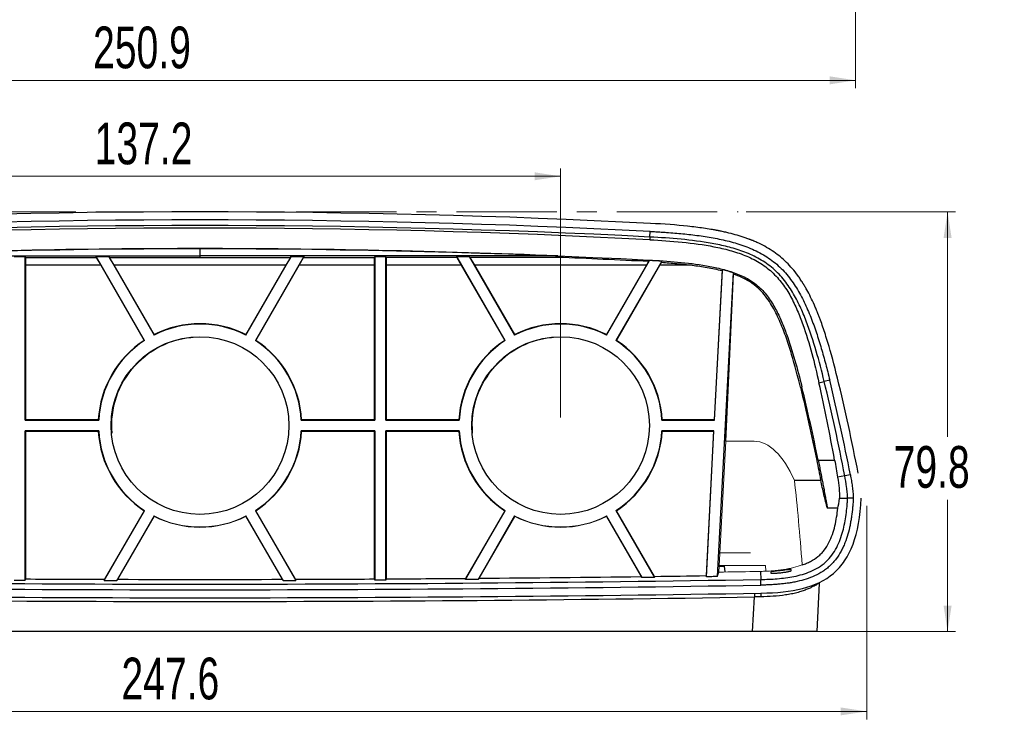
# Model space of a CAD drawing. Header units: millimetres. Extents: x 6 to 401, y 10 to 266.
# Tile 2 of 13: x 88 to 212, y 10 to 99. Entities that reach past the tile are written whole.
import ezdxf

# ---------------------------------------------------------------- set-up
doc = ezdxf.new("R2010")
doc.units = ezdxf.units.MM
doc.linetypes.add('CENTERX2', pattern=[20.32, 12.7, -2.54, 2.54, -2.54])
doc.styles.add('SLDTEXTSTYLE0', font='TXT', dxfattribs={"width": 0.7})
doc.dimstyles.new('SLDDIMSTYLE0', dxfattribs={"dimtxt": 4.836914, "dimasz": 3.302, "dimexe": 0, "dimexo": 0.0625, "dimgap": 1.209229, "dimtad": 0, "dimtih": 1, "dimtoh": 1, "dimdec": 1, "dimlfac": 1.5, "dimrnd": 1e-09, "dimzin": 12, "dimdsep": 46, "dimtxsty": 'SLDTEXTSTYLE0', "dimsah": 1, "dimcen": 0.09, "dimadec": 0, "dimazin": 3, "dimtfac": 1, "dimtdec": 1, "dimtofl": 0, "dimtmove": 0, "dimatfit": 3, "dimfxl": 1, "dimfrac": 2, "dimtolj": 1, "dimtzin": 12, "dimarcsym": 0})
doc.dimstyles.new('SLDDIMSTYLE1', dxfattribs={"dimtxt": 4.836914, "dimasz": 3.302, "dimexe": 0, "dimexo": 0.0625, "dimgap": 1.209229, "dimtad": 1, "dimdec": 1, "dimlfac": 1.5, "dimrnd": 1e-09, "dimzin": 12, "dimdsep": 46, "dimtxsty": 'SLDTEXTSTYLE0', "dimsah": 1, "dimcen": 0.09, "dimadec": 0, "dimazin": 3, "dimtfac": 1, "dimtofl": 0, "dimtmove": 0, "dimatfit": 3, "dimfxl": 1, "dimfrac": 2, "dimtolj": 1, "dimtzin": 12, "dimarcsym": 0})
doc.dimstyles.new('SLDDIMSTYLE3', dxfattribs={"dimtxt": 4.836914, "dimasz": 3.302, "dimexe": 0, "dimexo": 0.0625, "dimgap": 1.209229, "dimtad": 1, "dimlfac": 1.5, "dimrnd": 1e-09, "dimzin": 12, "dimdsep": 46, "dimtxsty": 'SLDTEXTSTYLE0', "dimsah": 1, "dimcen": 0.09, "dimadec": 0, "dimazin": 3, "dimtfac": 1, "dimtofl": 0, "dimtmove": 0, "dimatfit": 3, "dimfxl": 1, "dimfrac": 2, "dimtolj": 1, "dimtzin": 12, "dimarcsym": 0})
doc.dimstyles.new('SLDDIMSTYLE4', dxfattribs={"dimtxt": 4.836914, "dimasz": 3.302, "dimexe": 0, "dimexo": 0.0625, "dimgap": 1.209229, "dimtad": 1, "dimdec": 1, "dimlfac": 1.5, "dimrnd": 1e-09, "dimzin": 12, "dimdsep": 46, "dimtxsty": 'SLDTEXTSTYLE0', "dimsah": 1, "dimcen": 0.09, "dimadec": 0, "dimazin": 3, "dimtfac": 1, "dimtdec": 1, "dimtofl": 0, "dimtmove": 0, "dimatfit": 3, "dimfxl": 1, "dimfrac": 2, "dimtolj": 1, "dimtzin": 12, "dimarcsym": 0})

# ---------------------------------------------------------------- blocks, each defined once
blk = doc.blocks.new('_D')
at = {"color": 7, "linetype": 'Continuous', "lineweight": 18}
for p, q in [((179.67, 74.32), (206.21, 74.32)), ((205.21, 74.32), (205.21, 45.79)), ((205.21, 21.11), (205.21, 37.81)), ((181.5, 21.11), (206.21, 21.11))]:
    blk.add_line(p, q, dxfattribs=at)
for points in [[(205.21, 74.32), (204.7, 71.02), (205.72, 71.02)], [(205.21, 21.11), (205.72, 24.41), (204.7, 24.41)]]:
    blk.add_solid(points, dxfattribs=at)
at = {"color": 7, "linetype": 'Continuous', "lineweight": 18, "insert": (198.37, 44.63), "char_height": 5.292, "attachment_point": 1, "style": 'SLDTEXTSTYLE0'}
blk.add_mtext('79.8', dxfattribs=at)
blk = doc.blocks.new('_D_1')
at = {"color": 7, "linetype": 'Continuous', "lineweight": 18}
for p, q in [((64.7, 48.23), (64.7, 79.83)), ((64.7, 78.83), (156.14, 78.83)), ((156.14, 48.23), (156.14, 79.83))]:
    blk.add_line(p, q, dxfattribs=at)
for points in [[(64.7, 78.83), (68.01, 78.33), (68.01, 79.34)], [(156.14, 78.83), (152.84, 79.34), (152.84, 78.33)]]:
    blk.add_solid(points, dxfattribs=at)
at = {"color": 7, "linetype": 'Continuous', "lineweight": 18, "insert": (97.07, 85.65), "char_height": 5.292, "attachment_point": 1, "style": 'SLDTEXTSTYLE0'}
blk.add_mtext('137.2', dxfattribs=at)
blk = doc.blocks.new('_D_3')
at = {"color": 7, "linetype": 'Continuous', "lineweight": 18}
for p, q in [((25.89, 37.04), (25.89, 9.98)), ((194.96, 37.04), (194.96, 9.98)), ((25.89, 10.98), (194.96, 10.98))]:
    blk.add_line(p, q, dxfattribs=at)
for points in [[(25.89, 10.98), (29.19, 10.48), (29.19, 11.49)], [(194.96, 10.98), (191.65, 11.49), (191.65, 10.48)]]:
    blk.add_solid(points, dxfattribs=at)
at = {"color": 7, "linetype": 'Continuous', "lineweight": 18, "insert": (100.47, 17.8), "char_height": 5.292, "attachment_point": 1, "style": 'SLDTEXTSTYLE0'}
blk.add_mtext('247.6', dxfattribs=at)
blk = doc.blocks.new('_D_8')
at = {"color": 7, "linetype": 'Continuous', "lineweight": 18}
for p, q in [((27.3, 106.6), (27.3, 90)), ((193.55, 106.6), (193.55, 90)), ((27.3, 91), (193.55, 91))]:
    blk.add_line(p, q, dxfattribs=at)
for points in [[(27.3, 91), (30.6, 90.49), (30.6, 91.51)], [(193.55, 91), (190.25, 91.51), (190.25, 90.49)]]:
    blk.add_solid(points, dxfattribs=at)
at = {"color": 7, "linetype": 'Continuous', "lineweight": 18, "insert": (96.87, 97.82), "char_height": 5.292, "attachment_point": 1, "style": 'SLDTEXTSTYLE0'}
blk.add_mtext('250.9', dxfattribs=at)

msp = doc.modelspace()

# ---------------------------------------------------------------- linework, layer by layer
at = {"color": 7, "linetype": 'CENTERX2', "lineweight": 18}
msp.add_line((41.3564, 74.3203), (178.6651, 74.3203), dxfattribs=at)
at = {"color": 7, "linetype": 'Continuous', "lineweight": 25}
for p, q in [((167.4706, 71.1331), (167.5071, 71.8469)), ((167.4706, 71.1331), (167.4529, 70.7869)), ((88.2936, 68.5399), (88.2526, 68.6633)), ((88.2526, 47.922), (88.2526, 68.6633)), ((110.4234, 69.6619), (110.4234, 68.7382)), ((110.4234, 68.7382), (110.4234, 68.5359)), ((132.5942, 68.6633), (132.5532, 68.5399)), ((132.5942, 68.6633), (132.5942, 47.922)), ((134.0136, 68.5405), (133.9726, 68.6638)), ((133.9726, 47.922), (133.9726, 68.6638)), ((142.9958, 68.5447), (142.9721, 68.6679)), ((149.1236, 58.0131), (142.9721, 68.6679)), ((144.5631, 68.6688), (144.6816, 68.5456)), ((144.5631, 68.6688), (150.3173, 58.7023)), ((88.2936, 68.5399), (97.28, 68.5373)), ((88.2936, 68.5399), (88.2998, 67.5607)), ((88.2998, 67.5607), (88.2998, 47.9693)), ((97.8367, 67.5607), (88.2998, 67.5607)), ((97.28, 68.5373), (97.2563, 68.6607)), ((103.4036, 58.0131), (97.2563, 68.6607)), ((97.28, 68.5373), (97.8367, 67.5607)), ((97.8367, 67.5607), (103.3403, 58.0282)), ((98.848, 68.6604), (98.9667, 68.537)), ((98.848, 68.6604), (104.5973, 58.7023)), ((98.9667, 68.537), (110.4234, 68.5359)), ((99.5375, 67.5607), (98.9667, 68.537)), ((104.6159, 58.7647), (99.5375, 67.5607)), ((121.3093, 67.5607), (99.5375, 67.5607)), ((110.4234, 68.5359), (121.8801, 68.537)), ((121.3093, 67.5607), (116.2309, 58.7647)), ((116.2495, 58.7023), (121.9988, 68.6604)), ((123.5905, 68.6607), (117.4432, 58.0131)), ((117.5065, 58.0282), (123.01, 67.5607)), ((121.8801, 68.537), (121.3093, 67.5607)), ((121.8801, 68.537), (121.9988, 68.6604)), ((123.01, 67.5607), (123.5667, 68.5373)), ((132.5469, 67.5607), (123.01, 67.5607)), ((123.5905, 68.6607), (123.5667, 68.5373)), ((123.5667, 68.5373), (132.5532, 68.5399)), ((132.5469, 67.5607), (132.5532, 68.5399)), ((132.5469, 47.9693), (132.5469, 67.5607)), ((142.9958, 68.5447), (134.0136, 68.5405)), ((134.0136, 68.5405), (134.0198, 67.5607)), ((134.0198, 67.5607), (134.0198, 47.9693)), ((143.5567, 67.5607), (134.0198, 67.5607)), ((142.9958, 68.5447), (143.5567, 67.5607)), ((143.5567, 67.5607), (149.0603, 58.0282)), ((145.2575, 67.5607), (144.6816, 68.5456)), ((150.3359, 58.7647), (145.2575, 67.5607)), ((167.0293, 67.5607), (145.2575, 67.5607)), ((167.0293, 67.5607), (161.9509, 58.7647)), ((161.9695, 58.7023), (167.4251, 68.1517)), ((168.9648, 68.0619), (163.1632, 58.0131)), ((163.2265, 58.0282), (168.73, 67.5607)), ((167.303, 68.0287), (167.0293, 67.5607)), ((167.3126, 68.0369), (167.3006, 68.0247)), ((167.3216, 68.2164), (167.3126, 68.0369)), ((167.3126, 68.0369), (167.4251, 68.1517)), ((168.73, 67.5607), (168.9396, 67.9283)), ((172.8265, 67.5607), (168.73, 67.5607)), ((168.9648, 68.0619), (168.9396, 67.9283)), ((176.6093, 66.881), (175.6182, 47.9693)), ((175.6631, 47.922), (176.6636, 67.0137)), ((178.023, 66.6158), (176.0033, 28.0783)), ((176.6093, 66.881), (176.6636, 67.0137)), ((177.0916, 45.2292), (178.0677, 66.4275)), ((178.023, 66.6158), (178.0677, 66.4275)), ((104.6159, 58.7647), (104.5973, 58.7023)), ((116.2495, 58.7023), (116.2309, 58.7647)), ((150.3359, 58.7647), (150.3173, 58.7023)), ((161.9695, 58.7023), (161.9509, 58.7647)), ((103.4036, 58.0131), (103.3403, 58.0282)), ((117.5065, 58.0282), (117.4432, 58.0131)), ((149.1236, 58.0131), (149.0603, 58.0282)), ((163.2265, 58.0282), (163.1632, 58.0131)), ((188.898, 52.6592), (189.5709, 52.8225)), ((190.2655, 52.9911), (189.5709, 52.8225)), ((186.5492, 52.0856), (186.7328, 52.1338)), ((88.2998, 47.9693), (88.2526, 47.922)), ((88.2526, 47.922), (97.5775, 47.922)), ((97.5327, 47.9693), (88.2998, 47.9693)), ((97.5327, 47.9693), (97.5775, 47.922)), ((123.2693, 47.922), (123.314, 47.9693)), ((123.2693, 47.922), (132.5942, 47.922)), ((132.5469, 47.9693), (123.314, 47.9693)), ((132.5942, 47.922), (132.5469, 47.9693)), ((134.0198, 47.9693), (133.9726, 47.922)), ((133.9726, 47.922), (143.2975, 47.922)), ((143.2527, 47.9693), (134.0198, 47.9693)), ((143.2527, 47.9693), (143.2975, 47.922)), ((168.9893, 47.922), (169.034, 47.9693)), ((168.9893, 47.922), (175.6631, 47.922)), ((175.6182, 47.9693), (169.034, 47.9693)), ((175.6631, 47.922), (175.6182, 47.9693)), ((97.5775, 46.5437), (88.2526, 46.5437)), ((88.2526, 27.6371), (88.2526, 46.5437)), ((88.2526, 46.5437), (88.2998, 46.4964)), ((88.2998, 46.4964), (88.2998, 27.7788)), ((88.2998, 46.4964), (97.5327, 46.4964)), ((97.5775, 46.5437), (97.5327, 46.4964)), ((123.314, 46.4964), (123.2693, 46.5437)), ((132.5942, 46.5437), (123.2693, 46.5437)), ((123.314, 46.4964), (132.5469, 46.4964)), ((132.5469, 46.4964), (132.5942, 46.5437)), ((132.5469, 27.7788), (132.5469, 46.4964)), ((132.5942, 46.5437), (132.5942, 27.6371)), ((143.2975, 46.5437), (133.9726, 46.5437)), ((133.9726, 27.6444), (133.9726, 46.5437)), ((133.9726, 46.5437), (134.0198, 46.4964)), ((134.0198, 46.4964), (134.0198, 27.7866)), ((134.0198, 46.4964), (143.2527, 46.4964)), ((143.2975, 46.5437), (143.2527, 46.4964)), ((175.5909, 46.5437), (168.9893, 46.5437)), ((169.034, 46.4964), (168.9893, 46.5437)), ((169.034, 46.4964), (175.541, 46.4964)), ((175.541, 46.4964), (174.5821, 28.1989)), ((174.622, 28.0575), (175.5909, 46.5437)), ((175.541, 46.4964), (175.5909, 46.5437)), ((188.8024, 42.8596), (188.6173, 42.8182)), ((188.8024, 42.8596), (190.8852, 42.8596)), ((185.7968, 40.2858), (189.1313, 40.2858)), ((192.1781, 40.8534), (191.2663, 40.6772)), ((192.8799, 40.989), (192.1781, 40.8534)), ((98.291, 27.5972), (103.4036, 36.4525)), ((103.3403, 36.4374), (98.3183, 27.7391)), ((103.3403, 36.4374), (103.4036, 36.4525)), ((117.4432, 36.4525), (117.5065, 36.4374)), ((117.4432, 36.4525), (122.5558, 27.5972)), ((122.5285, 27.7391), (117.5065, 36.4374)), ((144.0769, 27.7113), (149.1236, 36.4525)), ((149.0603, 36.4374), (144.1044, 27.8535)), ((149.0603, 36.4374), (149.1236, 36.4525)), ((163.1632, 36.4525), (168.0635, 27.9649)), ((163.1632, 36.4525), (163.2265, 36.4374)), ((168.0363, 28.1066), (163.2265, 36.4374)), ((191.2998, 36.7367), (189.973, 36.7367)), ((104.5973, 35.7634), (99.8801, 27.593)), ((100.0165, 27.7347), (104.6159, 35.701)), ((116.2309, 35.701), (120.8303, 27.7347)), ((120.9667, 27.593), (116.2495, 35.7634)), ((150.3173, 35.7634), (145.6758, 27.7241)), ((145.813, 27.8672), (150.3359, 35.701)), ((161.9509, 35.701), (166.3484, 28.0844)), ((166.484, 27.9441), (161.9695, 35.7634)), ((176.2614, 29.3886), (176.9448, 29.3886)), ((177.0061, 28.6616), (176.9448, 29.3886)), ((181.4953, 28.7353), (181.5122, 27.7103)), ((185.3722, 28.8263), (185.3652, 28.9604)), ((88.2998, 27.7788), (88.2526, 27.6371)), ((98.3183, 27.7391), (98.291, 27.5972)), ((99.8801, 27.593), (100.0165, 27.7347)), ((120.8303, 27.7347), (120.9667, 27.593)), ((122.5558, 27.5972), (122.5285, 27.7391)), ((132.5942, 27.6371), (132.5469, 27.7788)), ((134.0198, 27.7866), (133.9726, 27.6444)), ((144.1044, 27.8535), (144.0769, 27.7113)), ((145.6758, 27.7241), (145.813, 27.8672)), ((166.3484, 28.0844), (166.484, 27.9441)), ((168.0635, 27.9649), (168.0363, 28.1066)), ((174.5821, 28.1989), (174.622, 28.0575)), ((176.0033, 28.0783), (176.2227, 28.6496)), ((181.524, 26.9957), (181.5122, 27.7103)), ((188.9335, 27.2316), (188.6126, 21.1082)), ((180.4957, 21.1082), (180.7258, 25.4973)), ((180.4957, 21.1082), (40.3511, 21.1082))]:
    msp.add_line(p, q, dxfattribs=at)
at = {"color": 144, "linetype": 'Continuous', "lineweight": 18}
for p, q in [((177.0916, 45.2292), (176.2227, 28.6496)), ((177.0916, 45.2292), (180.6967, 45.2292)), ((104.5973, 35.7634), (104.6159, 35.701)), ((116.2309, 35.701), (116.2495, 35.7634)), ((150.3173, 35.7634), (150.3359, 35.701)), ((161.9509, 35.701), (161.9695, 35.7634)), ((176.3502, 31.082), (180.2101, 31.082)), ((182.1361, 29.4902), (176.2668, 29.4902)), ((182.1488, 28.7598), (182.1361, 29.4902)), ((182.7864, 28.6713), (182.7794, 28.5376))]:
    msp.add_line(p, q, dxfattribs=at)
at = {"color": 7, "linetype": 'Continuous', "lineweight": 25, "flags": 128}
for points in [[(86.8742, 68.6638), (87.5634, 68.6635), (88.2526, 68.6633)], [(132.5942, 68.6633), (133.2834, 68.6635), (133.9726, 68.6638)], [(142.9721, 68.6679), (143.7471, 68.6683), (144.5631, 68.6688)], [(155.7937, 68.553), (155.7955, 68.6457), (155.7974, 68.7383)], [(97.2563, 68.6607), (98.0316, 68.6605), (98.848, 68.6604)], [(121.9988, 68.6604), (122.9992, 68.6606), (123.5905, 68.6607)], [(155.7937, 68.553), (154.8733, 68.5524), (144.6816, 68.5456)], [(191.5076, 38.0368), (191.7993, 38.0373), (192.2442, 38.0378), (192.5393, 38.0382), (192.54, 38.0382)], [(193.256, 38.0391), (192.898, 38.0387), (192.54, 38.0382)], [(86.8742, 27.6444), (87.0465, 27.6434), (87.2188, 27.6425), (87.3911, 27.6416), (87.5634, 27.6406), (87.7357, 27.6397), (87.908, 27.6388), (88.0803, 27.6379), (88.2526, 27.6371)], [(98.291, 27.5972), (98.4896, 27.5966), (98.6882, 27.5961), (98.8869, 27.5955), (99.0855, 27.595), (99.2842, 27.5945), (99.4828, 27.594), (99.6814, 27.5935), (99.8801, 27.593)], [(120.9667, 27.593), (121.1653, 27.5935), (121.364, 27.594), (121.5626, 27.5945), (121.7613, 27.595), (121.9599, 27.5955), (122.1585, 27.5961), (122.3572, 27.5966), (122.5558, 27.5972)], [(133.9726, 27.6444), (133.8003, 27.6434), (133.628, 27.6425), (133.4557, 27.6416), (133.2834, 27.6406), (133.1111, 27.6397), (132.9388, 27.6388), (132.7665, 27.6379), (132.5942, 27.6371)], [(145.6758, 27.7241), (145.4759, 27.7224), (145.276, 27.7208), (145.0762, 27.7192), (144.8763, 27.7176), (144.6764, 27.716), (144.4766, 27.7144), (144.2767, 27.7129), (144.0769, 27.7113)], [(168.0635, 27.9649), (167.8661, 27.9623), (167.6686, 27.9597), (167.4712, 27.9571), (167.2737, 27.9545), (167.0763, 27.9519), (166.8788, 27.9493), (166.6814, 27.9467), (166.484, 27.9441)], [(176.0033, 28.0783), (175.8307, 28.0756), (175.658, 28.073), (175.4853, 28.0704), (175.3127, 28.0678), (175.14, 28.0652), (174.9674, 28.0626), (174.7947, 28.0601), (174.622, 28.0575)]]:
    msp.add_lwpolyline(points, dxfattribs=at)
at = {"color": 7, "linetype": 'Continuous', "lineweight": 25}
for centre in [(110.4234, 47.2328), (156.1434, 47.2328)]:
    msp.add_circle(centre, 11.2656, dxfattribs=at)
for centre, radius, start, end in [((110.4234, -1045.0236), 1119.3439, 87.0741345, 92.9258655), ((110.4234, -1045.0236), 1118.3284, 87.0741345, 92.9258655), ((110.4234, -1045.0236), 1117.6136, 87.0741345, 92.9258655), ((110.4234, 47.2328), 12.8644, 63.070857, 116.929143), ((110.4234, 47.2328), 12.9117, 63.269776, 116.730223), ((156.1434, 47.2328), 12.8644, 63.070857, 116.929143), ((156.1434, 47.2328), 12.9117, 63.269776, 116.730223), ((110.4234, 47.2328), 12.9117, 123.269777, 176.730223), ((110.4234, 47.2328), 12.8644, 123.070857, 176.929143), ((110.4234, 47.2328), 12.8644, 3.070857, 56.929143), ((110.4234, 47.2328), 12.9117, 3.269776, 56.730224), ((156.1434, 47.2328), 12.9117, 123.269777, 176.730223), ((156.1434, 47.2328), 12.8644, 123.070857, 176.929143), ((156.1434, 47.2328), 12.8644, 3.070857, 56.929143), ((156.1434, 47.2328), 12.9117, 3.269776, 56.730224), ((-62.6566, -8.3884), 259.5487, 10.936506, 13.640916), ((-62.6566, -8.3884), 260.2635, 10.936506, 13.640916), ((-62.6566, -8.3884), 261.279, 10.936506, 13.640916), ((-62.6566, -8.3884), 256.6282, 11.519264, 13.640916), ((110.4234, 47.2328), 12.9117, 183.269777, 236.730223), ((110.4234, 47.2328), 12.8644, 183.070857, 236.929143), ((110.4234, 47.2328), 12.8644, 303.070857, 356.929143), ((110.4234, 47.2328), 12.9117, 303.269776, 356.730224), ((156.1434, 47.2328), 12.9117, 183.269777, 236.730223), ((156.1434, 47.2328), 12.8644, 183.070857, 236.929143), ((156.1434, 47.2328), 12.8644, 303.070857, 356.929143), ((156.1434, 47.2328), 12.9117, 303.269776, 356.730224), ((110.4234, 4344.5742), 4317.4491, 269.0565556, 270.9434444), ((110.4234, 4344.5742), 4316.8521, 269.706362, 269.8393338), ((110.4234, 4344.5742), 4316.8521, 269.8618733, 270.1381267), ((110.4234, 4344.5742), 4316.8521, 270.1606662, 270.293638), ((110.4234, 4344.5742), 4316.8521, 270.3131874, 270.4470378), ((110.4234, 4344.5742), 4316.8521, 270.4697167, 270.7422899), ((110.4234, 4344.5742), 4316.8521, 270.7646951, 270.851583), ((110.4234, 4344.5742), 4318.1639, 269.0565556, 270.9434444), ((110.4234, 4344.5742), 4319.1795, 269.0565556, 270.9434445), ((110.4234, 4344.6185), 4319.6933, 269.0674786, 270.9325214)]:
    msp.add_arc(centre, radius, start, end, dxfattribs=at)
at = {"color": 144, "linetype": 'Continuous', "lineweight": 18}
for centre, radius, start, end in [((110.4234, 47.2363), 11.1948, 90, 184.957262), ((110.4234, 47.2363), 11.1948, 89.490192, 90), ((156.1434, 47.2363), 11.1948, 90, 184.957262), ((156.1434, 47.2363), 11.1948, 89.490192, 90), ((110.4234, 47.2328), 12.8644, 243.070857, 296.929143), ((110.4234, 47.2328), 12.9117, 243.269777, 296.730224), ((156.1434, 47.2328), 12.8644, 243.070857, 296.929143), ((156.1434, 47.2328), 12.9117, 243.269777, 296.730224), ((110.4234, 4344.5742), 4316.4261, 270.8734468, 270.9328419)]:
    msp.add_arc(centre, radius, start, end, dxfattribs=at)
at = {"color": 8, "linetype": 'Continuous', "lineweight": 25}
msp.add_arc((199.3625, 25.7985), 17.8473, 179.395815, 180.918422, dxfattribs=at)
at = {"color": 7, "linetype": 'Continuous', "lineweight": 25}
for centre, major_axis, start_param, end_param in [((110.4234, -1024.1103), (0, 1096.3819), 6.23113621, 6.33523438), ((-62.6566, -3.4712), (0, 257.7856), 4.89309685, 4.93188811)]:
    msp.add_ellipse(centre, major_axis=major_axis, ratio=0.99981806, start_param=start_param, end_param=end_param, dxfattribs=at)
at = {"color": 144, "linetype": 'Continuous', "lineweight": 18}
for centre, major_axis, ratio, start_param, end_param in [((180.6967, 22.8977), (0, 22.3315), 0.36397023, 5.60488214, 6.28318531), ((180.6967, -32.0524), (0, 92.9035), 0.08748866, 5.43764202, 5.60488214)]:
    msp.add_ellipse(centre, major_axis=major_axis, ratio=ratio, start_param=start_param, end_param=end_param, dxfattribs=at)
at = {"color": 7, "linetype": 'Continuous', "lineweight": 25}
for points, knots in [([(191.2524, 53.2306), (190.8477, 54.8981), (190.4389, 56.4144), (189.819, 58.4628), (189.6113, 59.1079), (189.2979, 60.0192), (189.1931, 60.3136), (189.0354, 60.7412), (188.9828, 60.8813), (188.9037, 61.0881), (188.8773, 61.1564), (188.8377, 61.258), (188.8245, 61.2918), (188.8047, 61.3421), (188.7981, 61.3589), (188.7882, 61.384), (188.7849, 61.3923), (188.7783, 61.409), (188.7757, 61.4156), (188.7677, 61.4357), (188.7624, 61.449), (188.7531, 61.4723), (188.7485, 61.484), (188.7345, 61.5189), (188.7252, 61.5421), (188.6972, 61.6116), (188.6785, 61.6578), (188.6223, 61.7957), (188.5846, 61.8868), (188.4711, 62.1578), (188.3948, 62.3354), (188.1635, 62.8586), (188.0065, 63.1948), (187.6868, 63.8421), (187.524, 64.1532), (187.2754, 64.6011), (187.1919, 64.7472), (187.0654, 64.9617), (187.023, 65.0324), (186.9592, 65.1374), (186.9379, 65.1721), (186.9058, 65.224), (186.8951, 65.2412), (186.8737, 65.2756), (186.8641, 65.291), (186.8405, 65.3287), (186.8265, 65.3509), (186.8006, 65.3917), (186.7876, 65.4121), (186.7486, 65.4731), (186.7224, 65.5136), (186.6436, 65.6343), (186.5906, 65.714), (186.4302, 65.9505), (186.3214, 66.1049), (185.9891, 66.5579), (185.76, 66.8467), (185.0497, 67.6726), (184.5457, 68.1695), (183.4758, 69.0552), (182.8922, 69.4585), (181.9462, 70.0029), (181.619, 70.1744), (181.1105, 70.4166), (180.9381, 70.4949), (180.6751, 70.6086), (180.5866, 70.6458), (180.4529, 70.7008), (180.4082, 70.719), (180.3408, 70.746), (180.3182, 70.7549), (180.2731, 70.7728), (180.2486, 70.7825), (180.2072, 70.7986), (180.1903, 70.8052), (180.1527, 70.8197), (180.1338, 70.827), (180.0771, 70.8487), (180.039, 70.8631), (179.9244, 70.906), (179.8473, 70.9343), (179.6137, 71.0183), (179.455, 71.0729), (178.9701, 71.233), (178.6351, 71.3346), (177.9415, 71.5274), (177.5829, 71.6188), (177.0273, 71.7481), (176.8392, 71.79), (176.5526, 71.8509), (176.4563, 71.8709), (176.3107, 71.9004), (176.262, 71.9101), (176.1887, 71.9246), (176.1642, 71.9294), (176.1274, 71.9366), (176.1151, 71.939), (176.0906, 71.9438), (176.0765, 71.9465), (176.0554, 71.9506), (176.0484, 71.952), (176.0308, 71.9553), (176.022, 71.957), (175.9955, 71.9621), (175.9778, 71.9655), (175.9247, 71.9756), (175.8891, 71.9823), (175.782, 72.0022), (175.71, 72.0154), (175.4923, 72.0546), (175.3449, 72.0802), (174.8959, 72.1555), (174.5874, 72.2037), (173.6344, 72.342), (172.9624, 72.4261), (170.8361, 72.654), (169.2714, 72.7736), (167.559, 72.8611)], [0, 0, 0, 0, 0.125, 0.125, 0.1875, 0.1875, 0.21875, 0.21875, 0.234375, 0.234375, 0.2421875, 0.2421875, 0.24609375, 0.24609375, 0.24804688, 0.24804688, 0.24902344, 0.24902344, 0.25, 0.25, 0.25097656, 0.25097656, 0.25195312, 0.25195312, 0.25390625, 0.25390625, 0.2578125, 0.2578125, 0.265625, 0.265625, 0.28125, 0.28125, 0.3125, 0.3125, 0.34375, 0.34375, 0.359375, 0.359375, 0.3671875, 0.3671875, 0.37109375, 0.37109375, 0.37304688, 0.37304688, 0.375, 0.375, 0.37695312, 0.37695312, 0.37890625, 0.37890625, 0.3828125, 0.3828125, 0.390625, 0.390625, 0.40625, 0.40625, 0.4375, 0.4375, 0.5, 0.5, 0.5625, 0.5625, 0.59375, 0.59375, 0.609375, 0.609375, 0.6171875, 0.6171875, 0.62109375, 0.62109375, 0.62304688, 0.62304688, 0.625, 0.625, 0.62695312, 0.62695312, 0.62890625, 0.62890625, 0.6328125, 0.6328125, 0.640625, 0.640625, 0.65625, 0.65625, 0.6875, 0.6875, 0.71875, 0.71875, 0.734375, 0.734375, 0.7421875, 0.7421875, 0.74609375, 0.74609375, 0.74804688, 0.74804688, 0.74902344, 0.74902344, 0.75, 0.75, 0.75097656, 0.75097656, 0.75195312, 0.75195312, 0.75390625, 0.75390625, 0.7578125, 0.7578125, 0.765625, 0.765625, 0.78125, 0.78125, 0.8125, 0.8125, 0.875, 0.875, 1, 1, 1, 1]), ([(167.5071, 71.8469), (167.7454, 71.8343), (168.2136, 71.8096), (168.9034, 71.7675), (169.7058, 71.7131), (170.6151, 71.6423), (171.6454, 71.5482), (172.6669, 71.4394), (174.0342, 71.2682), (175.3961, 71.0523), (176.7482, 70.7761), (177.758, 70.5312), (178.7592, 70.2418), (179.7448, 69.9001), (180.7063, 69.4982), (181.6367, 69.0267), (182.5257, 68.479), (183.6365, 67.6469), (184.6236, 66.6615), (185.4736, 65.5655), (186.0505, 64.6969), (186.5705, 63.7965), (187.0418, 62.8708), (187.4728, 61.9241), (188.0011, 60.6398), (188.4714, 59.3322), (188.8977, 58.0113), (189.1966, 57.0219), (189.4826, 56.0215), (189.7525, 55.0261), (190.0151, 54.0116), (190.1805, 53.3374), (190.2655, 52.9911)], [0, 0, 0, 0, 0.02152676, 0.04231158, 0.06235541, 0.09408721, 0.12460721, 0.15569995, 0.18677724, 0.24893113, 0.28005932, 0.31127649, 0.34265619, 0.37406537, 0.40534199, 0.43661839, 0.46808762, 0.49942733, 0.56169468, 0.59313985, 0.62448342, 0.65570133, 0.68690909, 0.71817515, 0.74953479, 0.81219556, 0.84348632, 0.87477183, 0.90545046, 0.93736029, 0.96782692, 1, 1, 1, 1]), ([(167.4529, 70.7869), (168.819, 70.7157), (170.182, 70.6206), (172.8976, 70.3466), (174.2503, 70.1684), (176.2639, 69.777), (176.9294, 69.6255), (178.2382, 69.2638), (178.8822, 69.0535), (179.8256, 68.6731), (180.1375, 68.5347), (180.7453, 68.2348), (181.0406, 68.0737), (181.8982, 67.5534), (182.4318, 67.1568), (183.1694, 66.4803), (183.4043, 66.2418), (183.8455, 65.7499), (184.0531, 65.4953), (184.4459, 64.9712), (184.6312, 64.7017), (184.9829, 64.1501), (185.1496, 63.8673), (185.6233, 63.0083), (185.9023, 62.4249), (186.4131, 61.2442), (186.6443, 60.6468), (187.2899, 58.8403), (187.6554, 57.617), (188.321, 55.1511), (188.6194, 53.9081), (188.898, 52.6592)], [0, 0, 0, 0, 0.125, 0.125, 0.25, 0.25, 0.3125, 0.3125, 0.375, 0.375, 0.40625, 0.40625, 0.4375, 0.4375, 0.5, 0.5, 0.53125, 0.53125, 0.5625, 0.5625, 0.59375, 0.59375, 0.625, 0.625, 0.6875, 0.6875, 0.75, 0.75, 0.875, 0.875, 1, 1, 1, 1]), ([(189.5709, 52.8225), (189.2584, 54.1102), (188.9243, 55.3939), (188.1807, 57.944), (187.7721, 59.2126), (187.0472, 61.0938), (186.7866, 61.7162), (186.2138, 62.9386), (185.901, 63.5403), (185.3722, 64.4198), (185.1859, 64.7091), (184.7885, 65.278), (184.5781, 65.5561), (183.9138, 66.359), (183.4245, 66.8541), (182.6132, 67.5216), (182.3293, 67.7321), (181.7437, 68.1233), (181.444, 68.3029), (180.5289, 68.7993), (179.8974, 69.0742), (178.9297, 69.427), (178.6033, 69.5347), (177.952, 69.7316), (177.626, 69.8212), (176.6477, 70.0687), (175.9943, 70.2057), (174.0339, 70.5602), (172.7233, 70.7235), (170.0999, 70.977), (168.7858, 71.0659), (167.4706, 71.1331)], [0, 0, 0, 0, 0.125, 0.125, 0.25, 0.25, 0.3125, 0.3125, 0.375, 0.375, 0.40625, 0.40625, 0.4375, 0.4375, 0.5, 0.5, 0.53125, 0.53125, 0.5625, 0.5625, 0.625, 0.625, 0.65625, 0.65625, 0.6875, 0.6875, 0.75, 0.75, 0.875, 0.875, 1, 1, 1, 1]), ([(65.0494, 68.7382), (65.6322, 68.7382), (68.6389, 68.7382), (74.0688, 68.7382), (81.3403, 68.7382), (88.6118, 68.7382), (95.8836, 68.7382), (103.154, 68.7382), (108.0004, 68.7382), (110.4234, 68.7382)], [0, 0, 0, 0, 0.03853665, 0.19880556, 0.3590239, 0.51931557, 0.67957789, 0.83980657, 1, 1, 1, 1]), ([(155.7974, 68.7383), (155.2146, 68.7382), (152.2083, 68.7382), (146.7784, 68.7382), (139.5076, 68.7382), (132.2367, 68.7382), (124.9657, 68.7382), (117.6945, 68.7382), (112.8471, 68.7382), (110.4234, 68.7382)], [0, 0, 0, 0, 0.03853638, 0.19878007, 0.35902418, 0.51926812, 0.67951205, 0.83975601, 1, 1, 1, 1]), ([(167.3216, 68.2164), (168.5459, 68.1538), (169.7678, 68.0721), (172.2029, 67.8424), (173.4164, 67.6957), (175.2242, 67.3803), (175.8267, 67.2584), (177.0143, 66.9677), (177.5988, 66.7994), (178.739, 66.3918), (179.2949, 66.1528), (180.0941, 65.7086), (180.3522, 65.5471), (180.8409, 65.2003), (181.0729, 65.0142), (181.5125, 64.6171), (181.7201, 64.406), (182.1135, 63.9616), (182.2998, 63.7273), (182.8213, 63.0109), (183.1239, 62.5114), (183.6751, 61.4859), (183.9232, 60.9598), (184.3836, 59.8902), (184.5956, 59.3469), (185.1904, 57.7096), (185.535, 56.6041), (186.1702, 54.3787), (186.4599, 53.2585), (186.7328, 52.1338)], [0, 0, 0, 0, 0.0055053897, 0.0055053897, 0.0110107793, 0.0110107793, 0.0137634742, 0.0137634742, 0.016516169, 0.016516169, 0.0192688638, 0.0192688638, 0.0206452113, 0.0206452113, 0.0220215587, 0.0220215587, 0.0233979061, 0.0233979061, 0.0247742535, 0.0247742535, 0.0275269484, 0.0275269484, 0.0302796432, 0.0302796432, 0.033032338, 0.033032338, 0.0385377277, 0.0385377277, 0.0440431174, 0.0440431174, 0.0440431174, 0.0440431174]), ([(168.9396, 67.9283), (169.5891, 67.8845), (170.2379, 67.8335), (171.5337, 67.7129), (172.1807, 67.6436), (172.8265, 67.5607)], [0, 0, 0, 0, 0.5, 0.5, 1, 1, 1, 1]), ([(172.8265, 67.5607), (173.4606, 67.4808), (174.0934, 67.388), (175.355, 67.1669), (175.9837, 67.0382), (176.6093, 66.881)], [0, 0, 0, 0, 0.5, 0.5, 1, 1, 1, 1]), ([(186.5492, 52.0856), (186.2109, 53.4796), (185.8474, 54.8667), (185.2301, 56.9275), (185.0116, 57.611), (184.5373, 58.9678), (184.2821, 59.6415), (183.7122, 60.9716), (183.4001, 61.6234), (182.8615, 62.567), (182.6698, 62.8756), (182.2529, 63.4766), (182.0276, 63.7689), (181.5434, 64.318), (181.2834, 64.5761), (180.8622, 64.9348), (180.7166, 65.0496), (180.4149, 65.2696), (180.2581, 65.3751), (179.4616, 65.8715), (178.7779, 66.1758), (178.0677, 66.4275)], [0, 0, 0, 0, 0.25, 0.25, 0.375, 0.375, 0.5, 0.5, 0.625, 0.625, 0.6875, 0.6875, 0.75, 0.75, 0.8125, 0.8125, 0.84375, 0.84375, 0.875, 0.875, 1, 1, 1, 1]), ([(188.8024, 42.8596), (188.8284, 42.7318), (188.8802, 42.4773), (188.9561, 42.0999), (189.0305, 41.7277), (189.1032, 41.3612), (189.1743, 41.0004), (189.2437, 40.6454), (189.3115, 40.2961), (189.3776, 39.9527), (189.442, 39.6154), (189.5362, 39.1186), (189.6539, 38.4911), (189.757, 37.9307), (189.8253, 37.5563), (189.8674, 37.3238), (189.9062, 37.1092), (189.9418, 36.9111), (189.9626, 36.795), (189.973, 36.7367)], [0, 0, 0, 0, 0.05116114, 0.10193574, 0.15234079, 0.20241523, 0.252219, 0.30183197, 0.35135249, 0.40089551, 0.45059016, 0.50057655, 0.62623228, 0.75044646, 0.80002084, 0.8496568, 0.89945678, 0.94952949, 1, 1, 1, 1]), ([(189.973, 36.7367), (189.8871, 37.0286), (189.8117, 37.3231), (189.6659, 37.9133), (189.5964, 38.2092), (189.3919, 39.098), (189.2612, 39.6919), (189.1313, 40.2858)], [0, 0, 0, 0, 0.25, 0.25, 0.5, 0.5, 1, 1, 1, 1]), ([(191.2663, 40.6772), (191.3465, 40.1925), (191.4075, 39.7211), (191.4877, 38.8296), (191.5065, 38.4114), (191.5076, 38.0368)], [0, 0, 0, 0, 0.5, 0.5, 1, 1, 1, 1]), ([(192.54, 38.0382), (192.5332, 38.155), (192.5254, 38.2755), (192.5073, 38.5127), (192.4768, 38.8679), (192.4366, 39.2211), (192.3445, 39.9249), (192.2675, 40.3906), (192.1781, 40.8534)], [0, 0, 0, 0, 0.125, 0.125, 0.25, 0.5, 0.5, 1, 1, 1, 1]), ([(192.8799, 40.989), (192.9032, 40.866), (192.9492, 40.6222), (193.0324, 40.1332), (193.1226, 39.521), (193.1917, 38.9048), (193.2279, 38.4723), (193.243, 38.2558), (193.2506, 38.132), (193.2542, 38.0701), (193.256, 38.0391)], [0, 0, 0, 0, 0.12626671, 0.25003704, 0.49999489, 0.74995574, 0.87497636, 0.93748527, 0.96874189, 1, 1, 1, 1]), ([(181.5122, 27.7103), (182.2136, 27.7219), (182.9161, 27.7511), (184.3214, 27.8688), (185.0262, 27.9567), (186.4388, 28.2389), (187.1554, 28.4353), (188.1866, 28.8732), (188.5243, 29.0438), (189.1794, 29.4514), (189.4891, 29.6846), (190.0569, 30.2065), (190.3161, 30.4963), (190.7766, 31.116), (190.9742, 31.4393), (191.3193, 32.1022), (191.4672, 32.4425), (191.7255, 33.1349), (191.8351, 33.4853), (192.1175, 34.5316), (192.2476, 35.2316), (192.3919, 36.2824), (192.4313, 36.6332), (192.4796, 37.1598), (192.4939, 37.3355), (192.5193, 37.6869), (192.5303, 37.8642), (192.54, 38.0382)], [0, 0, 0, 0, 0.125, 0.125, 0.25, 0.25, 0.375, 0.375, 0.4375, 0.4375, 0.5, 0.5, 0.5625, 0.5625, 0.625, 0.625, 0.6875, 0.6875, 0.75, 0.75, 0.875, 0.875, 0.9375, 0.9375, 0.96875, 0.96875, 1, 1, 1, 1]), ([(193.256, 38.0391), (193.2533, 37.9907), (193.2479, 37.8938), (193.2362, 37.7002), (193.2134, 37.3615), (193.1577, 36.6845), (193.0685, 35.9131), (192.949, 35.1466), (192.8067, 34.3867), (192.5806, 33.4471), (192.2751, 32.528), (191.9708, 31.8138), (191.6226, 31.1193), (191.2028, 30.4614), (190.707, 29.8624), (190.2981, 29.4459), (189.8553, 29.0681), (189.2242, 28.6156), (188.3693, 28.1496), (187.2786, 27.735), (186.3124, 27.4814), (185.5499, 27.3324), (184.9748, 27.2405), (184.4258, 27.1692), (183.8512, 27.1105), (183.2718, 27.0647), (182.696, 27.0313), (182.1109, 27.0077), (181.7228, 26.9997), (181.524, 26.9957)], [0, 0, 0, 0, 0.00781703, 0.01563362, 0.0312658, 0.06253105, 0.1251146, 0.15636911, 0.18753715, 0.24970923, 0.31198828, 0.34338076, 0.37475373, 0.43715654, 0.46858594, 0.49995838, 0.53110946, 0.56227312, 0.62500603, 0.68735885, 0.74992753, 0.78575373, 0.81255218, 0.84377538, 0.87498448, 0.90563273, 0.93743582, 0.96794157, 1, 1, 1, 1]), ([(181.5407, 25.9803), (183.5315, 26.0131), (185.2881, 26.1817), (188.3517, 26.9584), (189.6614, 27.5694), (191.2698, 28.9434), (191.7457, 29.4769), (192.574, 30.7069), (192.9263, 31.4032), (193.8032, 33.756), (194.1488, 35.6763), (194.2718, 38.0242), (194.2721, 38.03), (194.2724, 38.0358), (194.2727, 38.0416)], [0, 0, 0, 0, 0.25, 0.25, 0.5, 0.5, 0.625, 0.625, 0.75, 0.75, 1, 1, 1, 1.00061768, 1.00061768, 1.00061768, 1.00061768]), ([(186.7792, 29.5728), (186.9594, 29.6321), (187.1376, 29.6971), (187.4888, 29.841), (187.6625, 29.9201), (188.1694, 30.18), (188.4868, 30.3824), (188.9252, 30.7394), (189.0655, 30.8679), (189.3307, 31.1413), (189.454, 31.2844), (189.7993, 31.7313), (189.9965, 32.0525), (190.3405, 32.73), (190.4835, 33.0781), (190.7297, 33.7864), (190.8327, 34.1468), (191.0097, 34.8765), (191.0835, 35.2468), (191.2077, 35.9904), (191.2583, 36.3632), (191.2998, 36.7367)], [0, 0, 0, 0, 0.0625, 0.0625, 0.125, 0.125, 0.25, 0.25, 0.3125, 0.3125, 0.375, 0.375, 0.5, 0.5, 0.625, 0.625, 0.75, 0.75, 0.875, 0.875, 1, 1, 1, 1]), ([(182.7794, 28.5376), (182.7792, 28.533), (182.7874, 28.529), (182.8202, 28.5221), (182.8452, 28.5191), (182.9104, 28.5146), (182.9505, 28.513), (183.0452, 28.5114), (183.1003, 28.5114), (183.2811, 28.5143), (183.427, 28.52), (183.7411, 28.5398), (183.9125, 28.5542), (184.1667, 28.5815), (184.2526, 28.5917), (184.4184, 28.6134), (184.4989, 28.6249), (184.6554, 28.6492), (184.7305, 28.6619), (184.87, 28.6873), (184.9352, 28.7001), (185.0552, 28.7256), (185.1084, 28.7378), (185.2017, 28.7611), (185.2421, 28.7721), (185.3067, 28.792), (185.3311, 28.8007), (185.3641, 28.8156), (185.3725, 28.8218), (185.3722, 28.8263)], [0, 0, 0, 0, 0.0625, 0.0625, 0.125, 0.125, 0.1875, 0.1875, 0.25, 0.25, 0.375, 0.375, 0.5, 0.5, 0.5625, 0.5625, 0.625, 0.625, 0.6875, 0.6875, 0.75, 0.75, 0.8125, 0.8125, 0.875, 0.875, 0.9375, 0.9375, 1, 1, 1, 1]), ([(185.3652, 28.9604), (185.365, 28.9649), (185.3564, 28.9678), (185.3232, 28.9705), (185.2981, 28.9702), (185.233, 28.9669), (185.1931, 28.9638), (185.0991, 28.9552), (185.0445, 28.9496), (184.8659, 28.9304), (184.7221, 28.914), (184.4899, 28.8878), (184.4086, 28.8787), (184.2431, 28.8603), (184.1598, 28.8512), (183.9921, 28.8331), (183.9069, 28.824), (183.7422, 28.8064), (183.6621, 28.7979), (183.5062, 28.7811), (183.431, 28.7729), (183.2915, 28.7574), (183.2264, 28.7499), (183.106, 28.7353), (183.0526, 28.7284), (182.959, 28.7152), (182.9185, 28.7088), (182.8535, 28.6968), (182.8289, 28.6912), (182.7954, 28.6807), (182.7867, 28.6758), (182.7864, 28.6713)], [0, 0, 0, 0, 0.0625, 0.0625, 0.125, 0.125, 0.1875, 0.1875, 0.25, 0.25, 0.375, 0.375, 0.4375, 0.4375, 0.5, 0.5, 0.5625, 0.5625, 0.625, 0.625, 0.6875, 0.6875, 0.75, 0.75, 0.8125, 0.8125, 0.875, 0.875, 0.9375, 0.9375, 1, 1, 1, 1]), ([(188.9335, 27.2316), (188.9336, 27.2326), (188.9148, 27.2225), (188.8225, 27.1702), (188.7493, 27.1282), (188.576, 27.0322), (188.5072, 26.9945), (188.3436, 26.9076), (188.2494, 26.8586), (188.0317, 26.7499), (187.9081, 26.6903), (187.6256, 26.562), (187.4697, 26.4949), (187.1285, 26.3595), (186.943, 26.2913), (186.5411, 26.1585), (186.3238, 26.0939), (185.8747, 25.9763), (185.6412, 25.9225), (185.1585, 25.8259), (184.9082, 25.7829), (184.1457, 25.6703), (183.628, 25.6178), (182.5807, 25.544), (182.0511, 25.5227), (181.5174, 25.5124)], [0, 0, 0, 0, 0.125, 0.125, 0.25, 0.25, 0.3125, 0.3125, 0.375, 0.375, 0.4375, 0.4375, 0.5, 0.5, 0.5625, 0.5625, 0.625, 0.625, 0.6875, 0.6875, 0.75, 0.75, 0.875, 0.875, 1, 1, 1, 1]), ([(188.6126, 21.1082), (188.6126, 21.1082), (188.5927, 21.1082), (188.4934, 21.1082), (188.4145, 21.1082), (188.2236, 21.1082), (188.1472, 21.1082), (187.9653, 21.1082), (187.8598, 21.1082), (187.6746, 21.1082), (187.6083, 21.1082), (187.4658, 21.1082), (187.389, 21.1082), (187.1464, 21.1082), (186.9674, 21.1082), (186.574, 21.1082), (186.3596, 21.1082), (185.8957, 21.1082), (185.6533, 21.1082), (185.1523, 21.1082), (184.8935, 21.1082), (184.3626, 21.1082), (184.0901, 21.1082), (183.2726, 21.1082), (182.7219, 21.1082), (181.6136, 21.1082), (181.0558, 21.1082), (180.4957, 21.1082)], [0, 0, 0, 0, 0.125, 0.125, 0.25, 0.25, 0.3125, 0.3125, 0.375, 0.375, 0.40625, 0.40625, 0.4375, 0.4375, 0.5, 0.5, 0.5625, 0.5625, 0.625, 0.625, 0.6875, 0.6875, 0.75, 0.75, 0.875, 0.875, 1, 1, 1, 1])]:
    msp.add_open_spline(points, degree=3, knots=knots, dxfattribs=at)
for points in [[(53.5252, 68.2164), (91.4245, 70.1535), (129.4223, 70.1535), (167.3216, 68.2164)], [(110.4234, 69.6619), (95.2935, 69.6619), (80.1642, 69.3539), (65.0494, 68.7383)], [(155.7974, 68.7383), (140.6816, 69.354), (125.5534, 69.6619), (110.4234, 69.6619)], [(167.3119, 68.0241), (163.4736, 68.2203), (159.6342, 68.3966), (155.7937, 68.553)], [(168.9648, 68.0619), (168.4521, 68.0959), (167.9387, 68.1255), (167.4251, 68.1517)], [(176.6636, 67.0137), (177.1224, 66.898), (177.5771, 66.7671), (178.023, 66.6158)], [(186.5492, 52.0856), (187.2961, 49.0081), (187.9855, 45.9184), (188.6173, 42.8182)], [(188.6173, 42.8182), (188.7893, 41.9742), (188.9593, 41.1299), (189.1313, 40.2858)], [(190.8852, 42.8596), (191.0213, 42.1146), (191.1504, 41.3773), (191.2663, 40.6772)], [(191.2998, 36.7367), (191.373, 37.0654), (191.4463, 37.4972), (191.5076, 38.0368)], [(181.5174, 25.5124), (181.2536, 25.5073), (180.9897, 25.5022), (180.7258, 25.4973)]]:
    msp.add_open_spline(points, degree=3, dxfattribs=at)
at = {"color": 144, "linetype": 'Continuous', "lineweight": 18}
msp.add_open_spline([(181.4953, 28.7353), (181.2298, 28.7296), (180.9636, 28.7245), (180.6967, 28.7202)], degree=3, dxfattribs=at)
msp.add_open_spline([(186.7792, 29.5728), (186.4487, 29.4429), (186.0871, 29.3272), (185.498, 29.1762), (185.2938, 29.1296), (184.8692, 29.0438), (184.6475, 29.0045), (183.966, 28.8995), (183.4946, 28.8469), (182.7627, 28.7893), (182.5145, 28.7738), (182.0096, 28.7496), (181.7529, 28.7409), (181.4953, 28.7353)], degree=3, knots=[0, 0, 0, 0, 0.25, 0.25, 0.375, 0.375, 0.5, 0.5, 0.75, 0.75, 0.875, 0.875, 1, 1, 1, 1], dxfattribs=at)
at = {"color": 8, "linetype": 'Continuous', "lineweight": 25}
msp.add_open_spline([(180.7179, 25.9701), (180.7188, 25.9179), (180.7211, 25.7824), (180.724, 25.6058), (180.7258, 25.4973)], degree=3, knots=[0, 0, 0, 0, 0.385193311, 1, 1, 1, 1], dxfattribs=at)

# ---------------------------------------------------------------- dimensions: what is measured, and where the dimension line sits
at = {"color": 7, "linetype": 'Continuous', "lineweight": 18}
for base, p1, p2, text, dimstyle, picture, middle in [((193.5503, 90.999), (27.2965, 107.603), (193.5503, 107.603), '250.9', 'SLDDIMSTYLE4', '_D_8', (105.7227, 90.999)), ((194.9555, 10.9834), (25.8912, 38.0416), (194.9555, 38.0416), '247.6', 'SLDDIMSTYLE3', '_D_3', (109.3169, 10.9834))]:
    dim = msp.add_linear_dim(base=base, p1=p1, p2=p2, text=text, dimstyle=dimstyle, dxfattribs=at)
    dim.commit()
    dim.dimension.update_dxf_attribs({"geometry": picture, "text_midpoint": middle, "dimtype": 160})
dim = msp.add_linear_dim(base=(156.1434, 78.8333), p1=(64.7034, 47.2328), p2=(156.1434, 47.2328), dimstyle='SLDDIMSTYLE1', dxfattribs=at)
dim.commit()
dim.dimension.update_dxf_attribs({"geometry": '_D_1', "text_midpoint": (105.9222, 78.8333), "dimtype": 160})
dim = msp.add_linear_dim(base=(205.2095, 21.1082), p1=(178.6651, 74.3203), p2=(180.4957, 21.1082), angle=90, dimstyle='SLDDIMSTYLE0', dxfattribs=at)
dim.commit()
dim.dimension.update_dxf_attribs({"geometry": '_D', "text_midpoint": (205.2095, 41.8004), "dimtype": 160})

doc.saveas('drawing.dxf')
